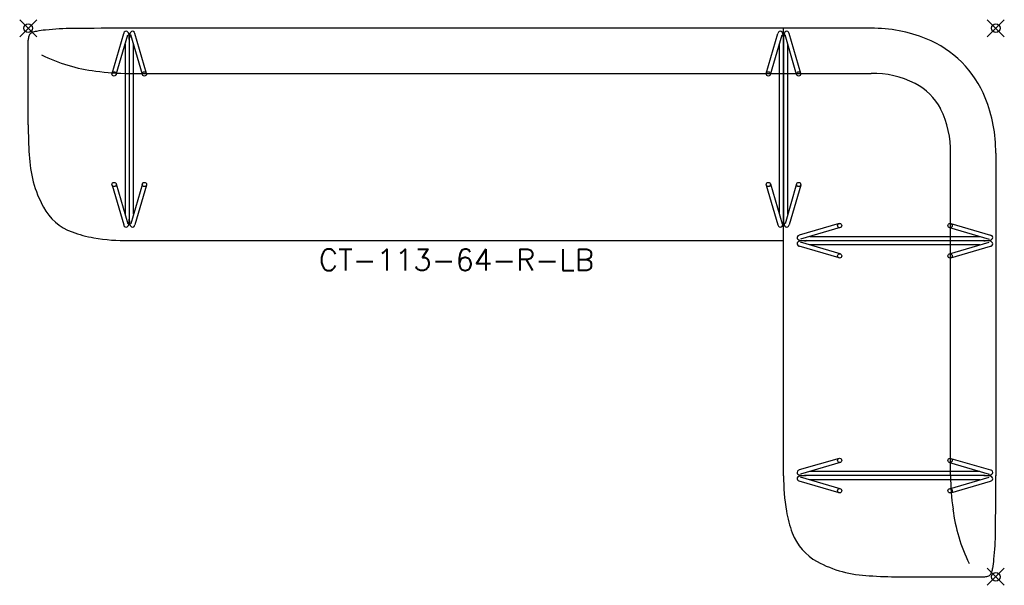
# Model space of a CAD drawing. Header units: inches. Extents: x -114 to 1, y -65 to 1.
import ezdxf
from ezdxf.enums import TextEntityAlignment as Align

# ---------------------------------------------------------------- set-up
doc = ezdxf.new("R2010")
doc.units = ezdxf.units.IN
doc.header["$MEASUREMENT"] = 0
doc.header["$PDMODE"] = 35
doc.layers.add('AFUCH-P', color=2, linetype='Continuous')
doc.layers.add('AFUCH-P-TN', color=2, linetype='Continuous')
doc.styles.get("Standard").update_dxf_attribs({"font": 'txt.shx'})

msp = doc.modelspace()

# ---------------------------------------------------------------- linework, layer by layer
at = {"layer": 'AFUCH-P'}
for p, q in [((-103.21, -5.26), (-101.85, -0.61)), ((-102.73, -5.4), (-101.37, -0.75)), ((-14.56, 0), (-101.22, 0)), ((-99.67, -5.4), (-101.02, -0.75)), ((-99.19, -5.26), (-100.54, -0.61)), ((-26.8, -5.26), (-25.44, -0.61)), ((-26.32, -5.4), (-24.96, -0.75)), ((-24.78, -52.22), (-24.78, 0)), ((-23.26, -5.4), (-24.61, -0.75)), ((-22.78, -5.26), (-24.13, -0.61)), ((-113, -11.28), (-113, -1.4)), ((-101.7, -1.86), (-101.7, -21.7)), ((-101.2, -1.4), (-101.2, -22.15)), ((-100.7, -21.7), (-100.7, -1.86)), ((-25.29, -1.86), (-25.29, -21.7)), ((-24.79, -1.4), (-24.79, -22.15)), ((-24.29, -21.7), (-24.29, -1.86)), ((-101.22, -5.28), (-14.56, -5.28)), ((-5.28, -52.22), (-5.28, -14.56)), ((0, -14.56), (0, -52.22)), ((-103.21, -18.3), (-101.85, -22.95)), ((-102.73, -18.16), (-101.37, -22.81)), ((-99.67, -18.16), (-101.02, -22.81)), ((-99.19, -18.3), (-100.54, -22.95)), ((-26.8, -18.3), (-25.44, -22.95)), ((-26.32, -18.16), (-24.96, -22.81)), ((-23.26, -18.16), (-24.61, -22.81)), ((-22.78, -18.3), (-24.13, -22.95)), ((-18.3, -22.78), (-22.95, -24.13)), ((-5.26, -22.78), (-0.61, -24.13)), ((-18.16, -23.26), (-22.81, -24.61)), ((-5.4, -23.26), (-0.75, -24.61)), ((-101.22, -24.78), (-24.78, -24.78)), ((-18.16, -26.32), (-22.81, -24.96)), ((-1.4, -24.79), (-22.15, -24.79)), ((-21.7, -24.29), (-1.86, -24.29)), ((-1.86, -25.29), (-21.7, -25.29)), ((-5.4, -26.32), (-0.75, -24.96)), ((-18.3, -26.8), (-22.95, -25.44)), ((-5.26, -26.8), (-0.61, -25.44)), ((-18.3, -50.19), (-22.95, -51.54)), ((-5.26, -50.19), (-0.61, -51.54)), ((-18.16, -50.67), (-22.81, -52.02)), ((-21.7, -51.7), (-1.86, -51.7)), ((-5.4, -50.67), (-0.75, -52.02)), ((-18.3, -54.21), (-22.95, -52.85)), ((-18.16, -53.73), (-22.81, -52.37)), ((-1.4, -52.2), (-22.15, -52.2)), ((-1.86, -52.7), (-21.7, -52.7)), ((-5.4, -53.73), (-0.75, -52.37)), ((-5.26, -54.21), (-0.61, -52.85)), ((-11.28, -64), (-1.4, -64))]:
    msp.add_line(p, q, dxfattribs=at)
for centre in [(-102.97, -5.33), (-99.43, -5.33), (-26.56, -5.33), (-23.02, -5.33), (-102.97, -18.23), (-99.43, -18.23), (-26.56, -18.23), (-23.02, -18.23), (-18.23, -23.02), (-5.33, -23.02), (-18.23, -26.56), (-5.33, -26.56), (-18.23, -50.43), (-5.33, -50.43), (-18.23, -53.97), (-5.33, -53.97)]:
    msp.add_circle(centre, 0.25, dxfattribs=at)
for centre, radius, start, end in [((-102.76, -481.34), 481.34, 89.8152, 90.5978), ((-14.36, -16.51), 16.51, 67.8492, 90.7181), ((-110.65, -1.43), 2.35, 167.6083, 179.2422), ((-112.4, -1.06), 0.562, 144.2349, 166.7115), ((-112.28, -1.2), 0.744, 113.4736, 140.5859), ((-111.6, -2.83), 2.51, 100.3633, 112.9752), ((-109.69, -12.93), 12.79, 95.746, 100.6273), ((-107.24, -37.29), 37.27, 90.8248, 95.7404), ((-101.44, -0.71), 0.424, 144.7587, 165.714), ((-101.57, -0.62), 0.269, 39.5692, 145.2166), ((-101.72, -0.74), 0.463, 10.7952, 37.9164), ((-105.36, -1.42), 4.17, 0.1462, 10.6028), ((-97.03, -1.42), 4.17, 169.3972, 179.8538), ((-100.67, -0.74), 0.463, 142.0836, 169.2048), ((-100.83, -0.62), 0.269, 34.7834, 140.4308), ((-100.96, -0.71), 0.424, 14.286, 35.2413), ((-25.03, -0.71), 0.424, 144.7587, 165.714), ((-25.16, -0.62), 0.269, 39.5692, 145.2166), ((-25.31, -0.74), 0.463, 10.7952, 37.9164), ((-28.95, -1.42), 4.17, 0.1462, 10.6028), ((-20.62, -1.42), 4.17, 169.3972, 179.8538), ((-24.26, -0.74), 0.463, 142.0836, 169.2048), ((-24.42, -0.62), 0.269, 34.7834, 140.4308), ((-24.55, -0.71), 0.424, 14.286, 35.2413), ((-12.85, -12.84), 12.55, 22.0502, 67.8863), ((-102.75, 14.47), 19.61, 243.6567, 263.0782), ((-101.04, 23.35), 28.63, 261.8162, 269.6694), ((-14.25, -15.94), 10.66, 63.0518, 91.6994), ((-12.86, -12.86), 7.3, 28.2123, 61.7877), ((-16.51, -14.36), 16.51, 359.2819, 22.1508), ((-15.94, -14.25), 10.66, 358.3006, 26.9482), ((-64.9, -11.47), 48.1, 179.7746, 183.9517), ((-99.18, -14.32), 13.71, 181.9059, 208.5269), ((-105.67, -17.81), 6.35, 208.8147, 249.6188), ((-101.44, -22.84), 0.424, 194.286, 215.2413), ((-101.72, -22.82), 0.463, 322.0836, 349.2048), ((-105.36, -22.14), 4.17, 349.3972, 359.8538), ((-97.03, -22.14), 4.17, 180.1462, 190.6028), ((-100.67, -22.82), 0.463, 190.7952, 217.9164), ((-100.96, -22.84), 0.424, 324.7587, 345.714), ((-25.03, -22.84), 0.424, 194.286, 215.2413), ((-25.31, -22.82), 0.463, 322.0836, 349.2048), ((-28.95, -22.14), 4.17, 349.3972, 359.8538), ((-20.62, -22.14), 4.17, 180.1462, 190.6028), ((-24.26, -22.82), 0.463, 190.7952, 217.9164), ((-24.55, -22.84), 0.424, 324.7587, 345.714), ((-103.18, -11.48), 13.15, 249.0929, 260.5671), ((-101.57, -22.93), 0.269, 214.7834, 320.4308), ((-100.83, -22.93), 0.269, 219.5692, 325.2166), ((-25.16, -22.93), 0.269, 214.7834, 320.4308), ((-24.42, -22.93), 0.269, 219.5692, 325.2166), ((-22.84, -24.55), 0.424, 104.286, 125.2413), ((-0.71, -24.55), 0.424, 54.7587, 75.714), ((-101.45, -1.73), 23.05, 260.2738, 270.5959), ((-22.93, -24.42), 0.269, 124.7834, 230.4308), ((-22.93, -25.16), 0.269, 129.5692, 235.2166), ((-22.82, -24.26), 0.463, 232.0836, 259.2048), ((-22.82, -25.31), 0.463, 100.7952, 127.9164), ((-22.14, -20.62), 4.17, 259.3972, 269.8538), ((-22.14, -28.95), 4.17, 90.1462, 100.6028), ((-1.42, -20.62), 4.17, 270.1462, 280.6028), ((-1.42, -28.95), 4.17, 79.3972, 89.8538), ((-0.74, -24.26), 0.463, 280.7952, 307.9164), ((-0.74, -25.31), 0.463, 52.0836, 79.2048), ((-0.62, -24.42), 0.269, 309.5692, 55.2166), ((-0.62, -25.16), 0.269, 304.7834, 50.4308), ((-22.84, -25.03), 0.424, 234.7587, 255.714), ((-0.71, -25.03), 0.424, 284.286, 305.2413), ((-22.93, -51.83), 0.269, 124.7834, 230.4308), ((-22.84, -51.96), 0.424, 104.286, 125.2413), ((-0.71, -51.96), 0.424, 54.7587, 75.714), ((-0.62, -51.83), 0.269, 309.5692, 55.2166), ((-1.73, -52.45), 23.05, 179.4041, 189.7262), ((-22.93, -52.57), 0.269, 129.5692, 235.2166), ((-22.82, -51.67), 0.463, 232.0836, 259.2048), ((-22.82, -52.72), 0.463, 100.7952, 127.9164), ((-22.84, -52.44), 0.424, 234.7587, 255.714), ((-22.14, -48.03), 4.17, 259.3972, 269.8538), ((-22.14, -56.36), 4.17, 90.1462, 100.6028), ((23.35, -52.04), 28.63, 180.3306, 188.1838), ((-1.42, -48.03), 4.17, 270.1462, 280.6028), ((-1.42, -56.36), 4.17, 79.3972, 89.8538), ((-0.74, -51.67), 0.463, 280.7952, 307.9164), ((-0.74, -52.72), 0.463, 52.0836, 79.2048), ((-0.71, -52.44), 0.424, 284.286, 305.2413), ((-0.62, -52.57), 0.269, 304.7834, 50.4308), ((-481.34, -53.76), 481.34, 359.4022, 0.1848), ((-11.48, -54.18), 13.15, 189.4329, 200.9071), ((14.47, -53.75), 19.61, 186.9218, 206.3433), ((-17.81, -56.67), 6.35, 200.3812, 241.1853), ((-37.29, -58.24), 37.27, 354.2596, 359.1752), ((-12.93, -60.69), 12.79, 349.3727, 354.254), ((-14.32, -50.18), 13.71, 241.4731, 268.0941), ((-2.83, -62.6), 2.51, 337.0248, 349.6367), ((-11.47, -15.9), 48.1, 266.0483, 270.2254), ((-1.43, -61.65), 2.35, 270.7578, 282.3917), ((-1.06, -63.4), 0.562, 283.2885, 305.7651), ((-1.2, -63.28), 0.744, 309.4141, 336.5264)]:
    msp.add_arc(centre, radius, start, end, dxfattribs=at)
for p in [(-113, 0), (0, 0), (0, -64)]:
    msp.add_point(p, dxfattribs=at)

# ---------------------------------------------------------------- texts
at = {"layer": 'AFUCH-P-TN'}
msp.add_text('CT-113-64-R-LB', height=2.5, dxfattribs=at).set_placement((-62.99, -28.28), align=Align.CENTER)

doc.saveas('drawing.dxf')
